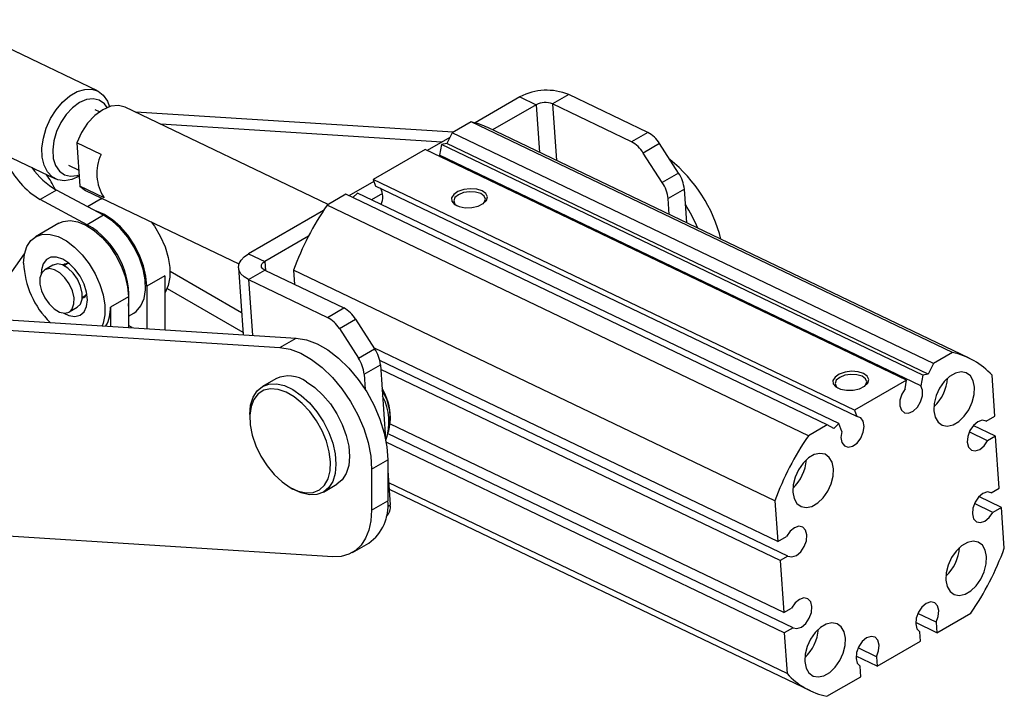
# Model space of a CAD drawing. Extents: x 27 to 362, y 20 to 287.
# Tile 2 of 11: x 112 to 198, y 20 to 79. Entities that reach past the tile are written whole.
import ezdxf

# ---------------------------------------------------------------- set-up
doc = ezdxf.new("R2010")
doc.units = 0
doc.layers.get('0').update_dxf_attribs({"linetype": 'CONTINUOUS'})

msp = doc.modelspace()

# ---------------------------------------------------------------- linework, layer by layer
at = {"color": 7, "linetype": 'CONTINUOUS'}
for p, q in [((118.7845, 72.9957), (105.8678, 79.1798)), ((155.4727, 72.4705), (151.5724, 70.2189)), ((155.4727, 72.4705), (156.8818, 71.7958)), ((159.7077, 72.6831), (158.2934, 71.8667)), ((165.1557, 68.5813), (158.2934, 71.8667)), ((166.5699, 69.3977), (159.7077, 72.6831)), ((118.9474, 71.1808), (118.5777, 71.3578)), ((138.8291, 63.1402), (121.2021, 71.5795)), ((149.6789, 69.4037), (122.1102, 71.1447)), ((156.8818, 71.7958), (153.0995, 69.6124)), ((103.4832, 70.9345), (115.1284, 65.3591)), ((151.2304, 70.2993), (149.5962, 69.3559)), ((193.0335, 50.2851), (151.2304, 70.2993)), ((148.6986, 68.5599), (124.2895, 70.1014)), ((149.5962, 69.3559), (149.1218, 68.4345)), ((191.3994, 49.3418), (149.5962, 69.3559)), ((194.4903, 49.7957), (152.6872, 69.8098)), ((166.5699, 69.3977), (165.1557, 68.5813)), ((119.0985, 67.4747), (116.9849, 68.4867)), ((116.9849, 68.4867), (117.2507, 64.7354)), ((149.3926, 68.9605), (147.4268, 67.8257)), ((149.1218, 68.4345), (148.661, 68.3485)), ((190.9249, 48.4204), (149.1218, 68.4345)), ((167.6015, 68.4237), (166.1873, 67.6073)), ((169.2545, 65.8607), (167.6015, 68.4237)), ((147.2473, 67.9116), (142.7176, 65.2967)), ((189.0505, 47.8975), (147.2473, 67.9116)), ((148.661, 68.3485), (148.5015, 67.4138)), ((190.4641, 48.3344), (148.661, 68.3485)), ((167.8403, 65.0443), (166.1873, 67.6073)), ((190.3046, 47.3996), (148.5015, 67.4138)), ((148.5741, 67.2764), (148.5015, 67.4138)), ((116.2746, 66.5473), (117.152, 66.1272)), ((169.2545, 65.8607), (167.8403, 65.0443)), ((142.7793, 65.1427), (140.6198, 63.8961)), ((184.5208, 45.2826), (142.7176, 65.2967)), ((142.7176, 65.2967), (142.9395, 64.743)), ((115.2187, 64.3899), (113.8045, 63.5735)), ((119.3078, 62.2021), (115.2187, 64.3899)), ((117.2507, 64.7354), (117.7475, 64.3639)), ((119.3643, 63.7234), (117.2507, 64.7354)), ((117.7475, 64.3639), (131.0703, 57.9853)), ((184.7427, 44.7289), (142.9395, 64.743)), ((169.7522, 64.4635), (168.338, 63.6471)), ((169.9594, 61.5404), (169.7522, 64.4635)), ((117.8936, 61.3857), (113.8045, 63.5735)), ((119.0587, 63.6024), (117.9197, 62.9448)), ((140.3567, 64.0221), (138.7226, 63.0787)), ((182.1599, 44.0079), (140.3567, 64.0221)), ((141.3556, 64.1312), (140.9557, 63.7353)), ((183.1587, 44.1171), (141.3556, 64.1312)), ((143.5484, 64.0986), (142.5851, 63.5425)), ((168.4356, 62.2699), (168.338, 63.6471)), ((138.4183, 62.6252), (131.9025, 58.8637)), ((180.5257, 43.0646), (138.7226, 63.0787)), ((119.3078, 62.2021), (117.8936, 61.3857)), ((115.4289, 61.5069), (113.4018, 60.3367)), ((137.1106, 60.3822), (133.3116, 58.189)), ((110.3856, 55.925), (112.4437, 58.8532)), ((131.9025, 58.8637), (133.3116, 58.189)), ((114.9141, 57.8804), (114.207, 57.4722)), ((116.1867, 58.0041), (115.8787, 57.8263)), ((131.0236, 57.6397), (131.4347, 51.8376)), ((131.8948, 56.6271), (133.309, 57.4435)), ((133.309, 57.4435), (140.1713, 54.158)), ((177.6213, 37.4242), (135.8182, 57.4383)), ((135.8182, 57.4383), (135.9059, 56.2002)), ((124.6226, 56.959), (123.067, 56.0609)), ((124.6226, 56.959), (124.6226, 52.2678)), ((131.8948, 56.6271), (138.7571, 53.3416)), ((123.067, 56.0609), (123.067, 52.3661)), ((73.3271, 55.5073), (136.0454, 51.5464)), ((117.4661, 55.0766), (117.7741, 55.2544)), ((121.4642, 55.1356), (119.9086, 54.2376)), ((121.4642, 55.1356), (121.4642, 52.4673)), ((71.9128, 54.6909), (134.6311, 50.73)), ((116.3235, 53.806), (117.0306, 54.2142)), ((119.9086, 54.2376), (119.9086, 52.5655)), ((138.7571, 53.3416), (140.1713, 54.158)), ((121.4642, 53.4443), (121.937, 53.7173)), ((139.7887, 52.3677), (141.2029, 53.1841)), ((141.2029, 53.1841), (142.8559, 50.6211)), ((121.7832, 52.4471), (121.4642, 52.6313)), ((139.7887, 52.3677), (141.4417, 49.8047)), ((134.6311, 50.73), (136.0454, 51.5464)), ((141.4417, 49.8047), (142.8559, 50.6211)), ((177.8721, 33.886), (142.8282, 50.664)), ((193.0335, 50.2851), (191.3994, 49.3418)), ((141.9394, 48.4074), (143.3536, 49.2239)), ((178.7496, 32.6148), (143.2986, 49.5877)), ((143.3536, 49.2239), (143.8094, 42.7914)), ((178.0638, 32.2189), (143.382, 48.8236)), ((191.3994, 49.3418), (190.9249, 48.4204)), ((134.2864, 48.017), (133.1079, 47.3367)), ((141.9394, 48.4074), (142.0338, 47.0755)), ((189.0505, 47.8975), (184.5208, 45.2826)), ((188.9214, 47.1412), (189.0505, 47.8975)), ((190.4641, 48.3344), (190.3046, 47.3996)), ((190.9249, 48.4204), (190.4641, 48.3344)), ((196.7282, 44.7714), (196.4775, 48.3096)), ((132.0117, 44.9139), (132.0117, 44.6418)), ((144.2388, 44.3867), (144.2388, 44.6588)), ((184.5208, 45.2826), (184.7427, 44.7289)), ((195.9717, 44.3347), (196.7282, 44.7714)), ((178.3835, 27.7061), (144.2239, 44.0607)), ((182.1599, 44.0079), (180.5257, 43.0646)), ((182.7225, 43.6852), (182.1599, 44.0079)), ((183.1587, 44.1171), (182.7225, 43.6852)), ((183.433, 43.4327), (183.1587, 44.1171)), ((196.7785, 43.0227), (194.8503, 43.9459)), ((195.9717, 44.3347), (195.9055, 44.3664)), ((179.1904, 26.3941), (144.0346, 43.2257)), ((196.0927, 42.6268), (194.4992, 43.3897)), ((196.7785, 43.0227), (196.0927, 42.6268)), ((197.0983, 38.5099), (196.7785, 43.0227)), ((178.4339, 25.9574), (143.8633, 42.5087)), ((142.5888, 40.1686), (144.0031, 40.985)), ((144.0031, 40.985), (144.0031, 37.4097)), ((142.5888, 40.1686), (142.5888, 36.5933)), ((144.0031, 40.0581), (144.2157, 37.0568)), ((135.5172, 38.5694), (135.7529, 38.4333)), ((138.3991, 38.171), (139.5776, 38.8514)), ((178.6846, 22.4192), (144.0789, 38.9873)), ((196.4125, 38.1139), (197.0983, 38.5099)), ((144.1181, 38.4339), (180.6718, 20.9331)), ((197.29, 36.8428), (195.3385, 37.7771)), ((196.4125, 38.1139), (196.3463, 38.1456)), ((142.5888, 36.5933), (144.0031, 37.4097)), ((177.6213, 37.4242), (177.8721, 33.886)), ((196.5335, 36.4061), (194.94, 37.169)), ((197.29, 36.8428), (196.5335, 36.4061)), ((197.5407, 33.3046), (197.29, 36.8428)), ((143.888, 36.0547), (143.86, 36.0325)), ((139.2328, 32.5631), (105.9103, 34.6676)), ((177.8721, 33.886), (178.6286, 34.3227)), ((140.9317, 32.9305), (142.3459, 33.747)), ((178.7496, 32.6148), (178.0638, 32.2189)), ((178.0638, 32.2189), (178.3835, 27.7061)), ((178.3835, 27.7061), (179.0694, 28.102)), ((191.6227, 26.8692), (190.0285, 27.6324)), ((191.687, 25.9616), (194.6364, 27.6642)), ((191.687, 25.9616), (189.8457, 26.8432)), ((191.6227, 26.8692), (191.687, 25.9616)), ((179.1904, 26.3941), (178.4339, 25.9574)), ((178.4339, 25.9574), (178.6846, 22.4192)), ((190.2574, 25.2246), (190.1991, 26.0473)), ((186.4956, 23.0529), (190.2574, 25.2246)), ((186.4373, 23.8757), (184.843, 24.6389)), ((186.4956, 23.0529), (184.663, 23.9303)), ((186.4373, 23.8757), (186.4956, 23.0529)), ((185.0779, 22.1463), (185.0136, 23.0538)), ((182.1286, 20.4436), (185.0779, 22.1463))]:
    msp.add_line(p, q, dxfattribs=at)
at = {"color": 8, "linetype": 'CONTINUOUS'}
for p, q in [((158.2934, 71.8667), (158.6412, 66.9592)), ((156.8818, 71.7958), (157.1748, 67.6613)), ((133.3116, 58.189), (133.3663, 57.4161)), ((125.0928, 57.3386), (131.2988, 53.7559)), ((131.8948, 56.6271), (132.2378, 51.7869)), ((124.8377, 55.8529), (131.4194, 52.0533)), ((143.9868, 36.9246), (144.2157, 37.0568)), ((143.8615, 36.0394), (143.888, 36.0547))]:
    msp.add_line(p, q, dxfattribs=at)
at = {"color": 7, "linetype": 'CONTINUOUS', "flags": 128}
for points in [[(117.2109, 65.5863), (116.5614, 65.2988), (115.9305, 65.1927), (115.3475, 65.2728), (114.8397, 65.5355), (114.4309, 65.9686), (114.1402, 66.5516), (113.9812, 67.2575), (113.9613, 68.0531), (114.0814, 68.9013), (114.336, 69.7624), (114.7131, 70.5961), (115.1951, 71.3635), (115.7595, 72.0287), (116.3798, 72.5606), (117.0271, 72.9343), (117.6711, 73.1323), (118.2817, 73.1454), (118.8303, 72.9729), (119.2913, 72.623), (119.6431, 72.1119), (119.8272, 71.63)], [(119.619, 71.5545), (119.3799, 71.8695), (118.9381, 72.1827), (118.4083, 72.3081), (117.8215, 72.2386), (117.2117, 71.9781), (116.6144, 71.5417), (116.0643, 70.9549), (115.5933, 70.2517), (115.2288, 69.473), (114.992, 68.6641), (114.8967, 67.8719), (114.9483, 67.1425), (115.144, 66.5184), (115.4723, 66.0356), (115.9142, 65.7224), (116.4439, 65.5969), (117.0307, 65.6665), (117.1813, 65.7137)], [(121.2021, 71.5795), (121.2018, 71.5797), (120.6004, 71.7336), (119.9312, 71.6605), (119.2344, 71.3648), (118.5521, 70.8644), (117.9254, 70.1894), (117.3923, 69.3805), (116.9849, 68.4867)], [(152.1964, 64.3203), (151.7228, 64.468), (151.1636, 64.5094), (150.5943, 64.4389), (150.0917, 64.266), (149.7237, 64.014), (149.5401, 63.7171), (149.5656, 63.4152), (149.7968, 63.1492), (150.2024, 62.955), (150.7278, 62.8588), (151.3018, 62.8736), (151.847, 62.9975), (152.2899, 63.2136), (152.5704, 63.4927), (152.6508, 63.7973), (152.5203, 64.0862), (152.1964, 64.3203)], [(152.2757, 63.204), (152.3697, 63.3065), (152.4754, 63.5898), (152.3716, 63.8625), (152.0743, 64.0832), (151.6286, 64.2183), (151.1024, 64.2471), (150.5758, 64.1654), (150.129, 63.9855), (149.83, 63.7349), (149.7244, 63.4516), (149.8281, 63.1789), (149.9804, 63.0414)], [(119.0587, 63.6024), (119.1226, 63.6374), (119.1928, 63.6719)], [(123.067, 56.0609), (122.9955, 56.9188), (122.7841, 57.8245), (122.4411, 58.7414), (121.9806, 59.6325), (121.4211, 60.4617), (120.7852, 61.1956), (120.0986, 61.8044), (119.3891, 62.2635), (118.6853, 62.5544), (118.61, 62.5755)], [(115.4289, 61.5069), (115.8047, 61.6667), (116.413, 61.7402), (117.0826, 61.6292), (117.7863, 61.3382), (118.4958, 60.8791), (119.1824, 60.2703), (119.8183, 59.5365), (120.3778, 58.7073), (120.8384, 57.8162), (121.1813, 56.8993), (121.3928, 55.9935), (121.4642, 55.1356)], [(121.937, 53.7173), (122.1494, 53.8627), (122.5617, 54.3331), (122.8374, 54.9659), (122.9645, 55.7333), (122.9375, 56.6018), (122.7574, 57.5336), (122.4323, 58.4878), (121.9763, 59.4227), (121.4093, 60.2976), (120.7561, 61.0741), (120.0452, 61.7183), (119.3078, 62.2021)], [(123.4449, 61.6361), (123.7226, 61.2513), (124.2411, 60.3828), (124.6498, 59.4689), (124.9319, 58.5469), (125.0759, 57.6546), (125.0759, 56.8285), (124.9319, 56.1025), (124.6498, 55.5062), (124.6226, 55.4664)], [(112.3661, 58.0475), (112.4385, 58.8276), (112.6526, 59.4921), (112.9998, 60.014), (113.4658, 60.3718), (114.0315, 60.5509), (114.6737, 60.5439), (115.3663, 60.3512), (116.0807, 59.9806), (116.7878, 59.4473), (117.4587, 58.7731), (118.0658, 57.9857), (118.5843, 57.1172), (118.9929, 56.2033), (119.275, 55.2813), (119.419, 54.389), (119.419, 53.5629), (119.275, 52.8369), (119.191, 52.6109)], [(117.9051, 54.8499), (117.8308, 55.517), (117.6134, 56.2204), (117.2691, 56.9079), (116.8234, 57.5285), (116.3093, 58.0363), (115.7649, 58.3935), (115.2307, 58.5737), (114.7463, 58.5635), (114.3475, 58.3637), (114.064, 57.989), (113.9168, 57.4673), (113.8983, 57.1322)], [(131.8948, 56.6271), (131.5232, 56.848), (131.2474, 57.1076), (131.078, 57.3957), (131.0215, 57.7013), (131.0801, 58.0128), (131.2516, 58.318), (131.5292, 58.6053), (131.9025, 58.8637)], [(133.309, 57.4435), (133.1851, 57.5172), (133.0932, 57.6037), (133.0367, 57.6997), (133.0179, 57.8016), (133.0375, 57.9054), (133.0946, 58.0071), (133.1872, 58.1029), (133.3116, 58.189)], [(116.3309, 56.2375), (115.954, 56.776), (115.5097, 57.2031), (115.0414, 57.4772), (114.595, 57.5714), (114.2143, 57.4764), (113.9364, 57.2016), (113.7886, 56.7738), (113.7854, 56.2349), (113.927, 55.6378), (114.1996, 55.0407), (114.5765, 54.5022), (115.0208, 54.0751), (115.4891, 53.801), (115.9354, 53.7068), (116.3162, 53.8018), (116.5941, 54.0766), (116.7419, 54.5044), (116.7451, 55.0433), (116.6035, 55.6404), (116.3309, 56.2375)], [(117.038, 56.6457), (116.6611, 57.1842), (116.2168, 57.6113), (115.7485, 57.8854), (115.3022, 57.9796), (114.9214, 57.8846), (114.9141, 57.8804)], [(117.0306, 54.2142), (117.3012, 54.4848), (117.449, 54.9126), (117.4522, 55.4515), (117.3106, 56.0486), (117.038, 56.6457)], [(115.8747, 53.7087), (116.3093, 53.506), (116.8234, 53.4202), (117.2691, 53.5262), (117.6134, 53.8162), (117.8308, 54.2686), (117.9051, 54.8499)], [(136.0454, 51.5464), (136.9298, 51.3925), (137.8532, 51.0427), (138.79, 50.5066), (139.7147, 49.7989), (140.6019, 48.939), (141.4271, 47.9505), (142.1679, 46.8605), (142.8039, 45.699), (143.3175, 44.4977), (143.6949, 43.2896), (143.9255, 42.1079), (144.0031, 40.985)], [(134.6311, 50.73), (135.5156, 50.5761), (136.439, 50.2263), (137.3758, 49.6902), (138.3005, 48.9825), (139.1877, 48.1226), (140.0129, 47.1341), (140.7537, 46.0441), (141.3896, 44.8825), (141.9033, 43.6813), (142.2806, 42.4732), (142.5113, 41.2915), (142.5888, 40.1686)], [(185.3101, 48.4664), (184.8365, 48.6141), (184.2773, 48.6555), (183.708, 48.585), (183.2054, 48.4121), (182.8375, 48.1601), (182.6538, 47.8632), (182.6793, 47.5613), (182.9105, 47.2953), (183.3162, 47.1011), (183.8415, 47.0049), (184.4155, 47.0197), (184.9608, 47.1436), (185.4036, 47.3597), (185.6841, 47.6389), (185.7646, 47.9434), (185.634, 48.2323), (185.3101, 48.4664)], [(185.3895, 47.3501), (185.4835, 47.4526), (185.5891, 47.7359), (185.4854, 48.0086), (185.188, 48.2293), (184.7423, 48.3644), (184.2161, 48.3932), (183.6895, 48.3115), (183.2428, 48.1316), (182.9438, 47.881), (182.8381, 47.5977), (182.9419, 47.325), (183.0942, 47.1875)], [(194.9561, 47.2745), (194.8422, 47.8306), (194.5943, 48.259), (194.2325, 48.525), (193.786, 48.607), (193.2912, 48.4983), (192.7881, 48.2079), (192.3173, 47.7591), (191.9172, 47.1884), (191.62, 46.542), (191.4499, 45.8723), (191.4206, 45.2334), (191.5345, 44.6773), (191.7825, 44.2489), (192.1443, 43.9829), (192.5907, 43.901), (193.0855, 44.0096), (193.5887, 44.3001), (194.0594, 44.7488), (194.4596, 45.3195), (194.7568, 45.9659), (194.9269, 46.6357), (194.9561, 47.2745)], [(132.0117, 44.9139), (132.0836, 45.7154), (132.2965, 46.403), (132.6423, 46.9504), (133.1076, 47.3366), (133.6747, 47.5466), (134.3216, 47.5724), (135.0235, 47.4131), (135.7535, 47.0747), (136.4835, 46.5703), (137.1854, 45.9192), (137.8323, 45.1464), (138.3993, 44.2818), (138.8646, 43.3584), (139.2104, 42.4117), (139.4234, 41.4782), (139.4952, 40.5938), (139.4234, 39.7923), (139.2104, 39.1047), (138.8646, 38.5573), (138.3993, 38.1711), (137.8323, 37.9611), (137.1854, 37.9353), (136.4835, 38.0946), (135.7535, 38.433), (135.7535, 38.433)], [(135.5178, 38.5691), (136.2235, 38.2446), (136.9004, 38.099), (137.5207, 38.1385), (138.0589, 38.3614), (138.4932, 38.7585), (138.8056, 39.3136), (138.9834, 40.004), (139.0193, 40.8014), (138.9119, 41.6732), (138.6655, 42.5836), (138.2903, 43.4955), (137.8015, 44.3714), (137.2193, 45.1755), (136.5674, 45.8749), (135.8725, 46.4409), (135.1631, 46.8505), (134.4682, 47.0867), (133.8163, 47.14), (133.234, 47.0081), (132.7453, 46.6965), (132.37, 46.218), (132.1236, 45.592), (132.0162, 44.8443), (132.0521, 44.0054), (132.2299, 43.1097), (132.5424, 42.1938), (132.9766, 41.2954), (133.5149, 40.451), (134.1351, 39.6954), (134.812, 39.0594), (135.5178, 38.5691)], [(136.932, 47.7551), (137.662, 47.2506), (138.3639, 46.5995), (139.0108, 45.8268), (139.5778, 44.9621), (140.0432, 44.0387), (140.3889, 43.0921), (140.6019, 42.1586), (140.6738, 41.2741), (140.6019, 40.4727), (140.3889, 39.785), (140.0432, 39.2376), (139.5778, 38.8515), (139.5776, 38.8514)], [(188.9214, 47.1412), (188.6353, 46.673), (188.4739, 46.1532), (188.4619, 45.661), (188.601, 45.2716), (188.8701, 45.0443), (189.2281, 45.0137), (189.6205, 45.1845), (189.9874, 45.5307), (190.2729, 45.9994), (190.4335, 46.5193), (190.4446, 47.011), (190.3046, 47.3996)], [(183.433, 43.4327), (183.3569, 42.9194), (183.4341, 42.4787), (183.6528, 42.1777), (183.9797, 42.0625), (184.3649, 42.1505), (184.7497, 42.4283), (185.0754, 42.8537), (185.2924, 43.3616), (185.3676, 43.8748), (185.2895, 44.3149), (185.07, 44.6148), (184.7427, 44.7289)], [(195.9717, 44.3347), (195.6281, 44.4051), (195.2389, 44.2737), (194.8632, 43.9604), (194.5578, 43.5126), (194.3691, 42.9984), (194.3257, 42.4956), (194.4341, 42.0804), (194.678, 41.8159), (195.0203, 41.7421), (195.4092, 41.8702), (195.7857, 42.1808), (196.0927, 42.6268)], [(182.6996, 40.1989), (182.5857, 40.7551), (182.3378, 41.1835), (181.9759, 41.4494), (181.5295, 41.5314), (181.0347, 41.4228), (180.5315, 41.1323), (180.0608, 40.6836), (179.6607, 40.1129), (179.3635, 39.4665), (179.1934, 38.7967), (179.1641, 38.1579), (179.278, 37.6018), (179.526, 37.1734), (179.8878, 36.9074), (180.3342, 36.8254), (180.829, 36.9341), (181.3322, 37.2245), (181.8029, 37.6733), (182.2031, 38.244), (182.5002, 38.8904), (182.6703, 39.5601), (182.6996, 40.1989)], [(196.4125, 38.1139), (196.0689, 38.1844), (195.6797, 38.0529), (195.304, 37.7396), (194.9986, 37.2919), (194.8099, 36.7776), (194.7664, 36.2748), (194.8749, 35.8597), (195.1188, 35.5952), (195.4611, 35.5214), (195.85, 35.6495), (196.2265, 35.9601), (196.5335, 36.4061)], [(142.5888, 36.5933), (142.5303, 35.6898), (142.3559, 34.8725), (142.0692, 34.1585), (141.6762, 33.5624), (141.185, 33.0966), (140.6058, 32.7709), (139.9506, 32.5918), (139.2328, 32.5631)], [(178.7496, 32.6148), (179.0932, 32.5444), (179.4824, 32.6758), (179.8581, 32.9892), (180.1635, 33.4369), (180.3522, 33.9512), (180.3957, 34.454), (180.2872, 34.8691), (180.0433, 35.1336), (179.701, 35.2074), (179.3121, 35.0793), (178.9356, 34.7687), (178.6286, 34.3227)], [(195.998, 32.5709), (195.8841, 33.127), (195.6361, 33.5554), (195.2743, 33.8214), (194.8279, 33.9034), (194.3331, 33.7947), (193.8299, 33.5043), (193.3592, 33.0555), (192.959, 32.4848), (192.6618, 31.8384), (192.4917, 31.1687), (192.4625, 30.5299), (192.5764, 29.9737), (192.8243, 29.5453), (193.1862, 29.2793), (193.6326, 29.1974), (194.1274, 29.306), (194.6305, 29.5965), (195.1013, 30.0452), (195.5014, 30.6159), (195.7986, 31.2623), (195.9687, 31.9321), (195.998, 32.5709)], [(179.1904, 26.3941), (179.534, 26.3237), (179.9231, 26.4551), (180.2989, 26.7684), (180.6043, 27.2161), (180.793, 27.7304), (180.8364, 28.2332), (180.728, 28.6483), (180.4841, 28.9129), (180.1417, 28.9867), (179.7528, 28.8585), (179.3764, 28.548), (179.0694, 28.102)], [(191.6227, 26.8692), (191.8103, 27.3837), (191.8524, 27.886), (191.7427, 28.3001), (191.4978, 28.5632), (191.1549, 28.6353), (190.7658, 28.5055), (190.3897, 28.1936), (190.0835, 27.7467), (189.8937, 27.2327), (189.849, 26.7295), (189.9562, 26.3133), (190.1991, 26.0473)], [(183.7415, 25.4953), (183.6275, 26.0515), (183.3796, 26.4799), (183.0178, 26.7458), (182.5714, 26.8278), (182.0766, 26.7192), (181.5734, 26.4287), (181.1027, 25.98), (180.7025, 25.4093), (180.4053, 24.7629), (180.2352, 24.0931), (180.2059, 23.4543), (180.3199, 22.8982), (180.5678, 22.4698), (180.9296, 22.2038), (181.376, 22.1218), (181.8709, 22.2305), (182.374, 22.5209), (182.8448, 22.9697), (183.2449, 23.5404), (183.5421, 24.1868), (183.7122, 24.8565), (183.7415, 25.4953)], [(186.4373, 23.8757), (186.6248, 24.3902), (186.667, 24.8925), (186.5573, 25.3066), (186.3124, 25.5697), (185.9694, 25.6418), (185.5804, 25.512), (185.2042, 25.2001), (184.898, 24.7532), (184.7082, 24.2392), (184.6635, 23.736), (184.7707, 23.3198), (185.0136, 23.0538)]]:
    msp.add_lwpolyline(points, dxfattribs=at)
at = {"color": 7, "linetype": 'CONTINUOUS'}
for centre, radius, start, end in [((157.817, 68.0597), 4.9951, 67.759048, 117.990452), ((157.6632, 70.3255), 1.6651, 67.759353, 117.989855), ((149.959, 64.1026), 6.3258, 64.451206, 78.405636), ((165.3098, 67.0296), 2.6824, 31.312237, 61.980208), ((163.8956, 66.2132), 2.6824, 31.312237, 61.980208), ((117.5737, 69.8887), 7.3545, 204.506617, 239.168974), ((122.5279, 65.8327), 3.8022, 154.41408, 213.692039), ((160.3536, 56.9307), 12.977, 14.211252, 51.12584), ((118.5438, 70.1735), 6.6713, 215.105063, 240.104195), ((166.7061, 64.1657), 3.0606, 5.583508, 33.629596), ((108.5593, 61.5277), 7.1636, 24.144468, 35.866531), ((165.2919, 63.3493), 3.0606, 5.583508, 33.629596), ((142.1441, 63.7996), 1.4239, 332.749626, 31.431397), ((159.6712, 48.7237), 25.3951, 145.579242, 159.930444), ((158.2593, 55.7464), 13.7407, 22.835792, 32.510939), ((114.2647, 55.1155), 7.2447, 353.60038, 59.939644), ((120.1135, 58.4157), 7.7562, 182.720961, 225.361542), ((116.2049, 57.384), 0.6239, 74.678285, 129.999722), ((117.2208, 55.6034), 0.6546, 291.39203, 343.919129), ((116.837, 54.1032), 3.0745, 330.526279, 2.505401), ((138.9111, 51.79), 2.6824, 31.312237, 61.980208), ((137.4969, 50.9736), 2.6824, 31.312237, 61.980208), ((140.3075, 48.9261), 3.0606, 5.583508, 33.629596), ((138.8933, 48.1097), 3.0606, 5.583508, 33.629596), ((191.7385, 44.0376), 6.3803, 42.032941, 78.289164), ((135.382, 45.5914), 2.6616, 54.382411, 114.307146), ((188.8909, 48.3115), 3.7273, 312.699137, 356.133225), ((138.9499, 44.4762), 5.292, 1.977777, 30.740596), ((139.5616, 44.5353), 4.6521, 345.142687, 31.885118), ((139.2122, 44.2381), 4.8909, 341.036796, 27.605074), ((201.4745, 28.7095), 25.3953, 145.579267, 159.930345), ((176.6344, 41.2359), 3.7273, 312.699101, 356.133261), ((140.0424, 36.9954), 3.9822, 305.340104, 5.972077), ((143.0857, 36.8717), 1.1451, 314.480838, 9.29996), ((189.9327, 33.6079), 3.7273, 312.699097, 356.133265), ((173.6879, 42.0191), 25.3949, 325.579243, 339.930516), ((177.6762, 26.5323), 3.7273, 312.69906, 356.133301), ((183.4236, 26.6912), 6.3803, 222.032975, 258.289128)]:
    msp.add_arc(centre, radius, start, end, dxfattribs=at)

doc.saveas('drawing.dxf')
